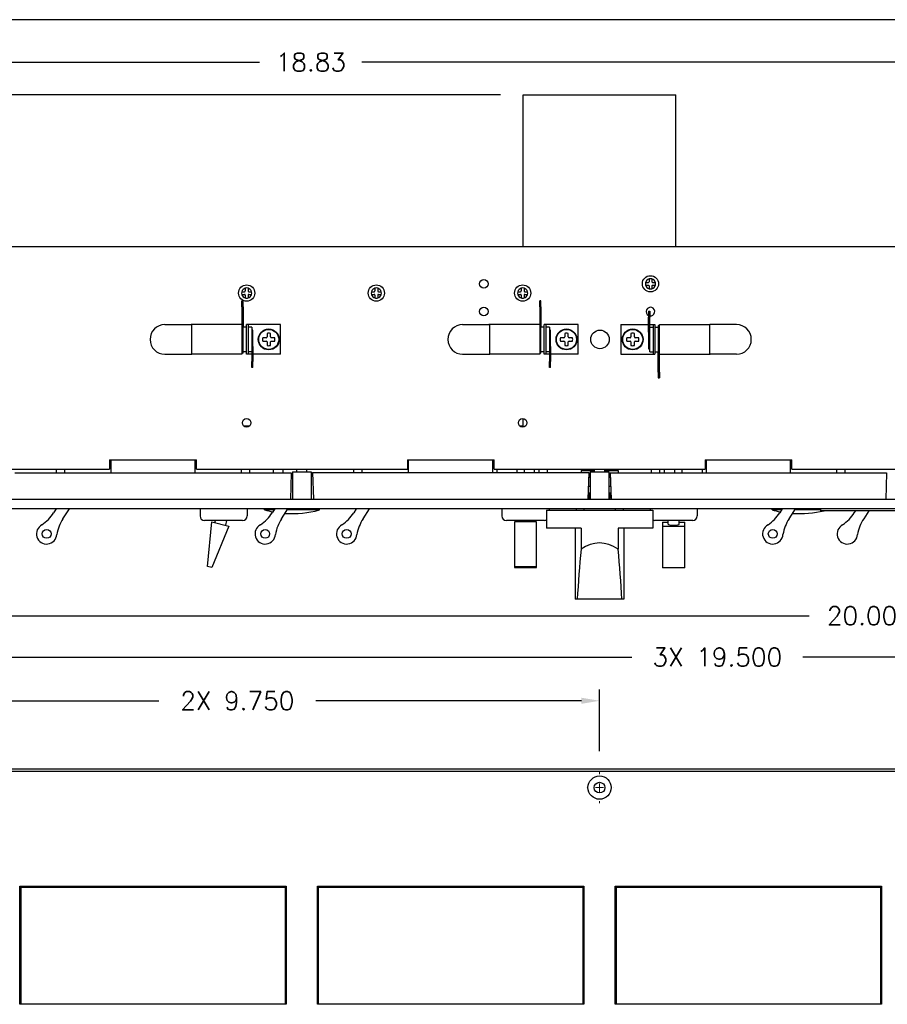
# Model space of a CAD drawing. Header units: inches. Extents: x 0 to 40.7, y 0 to 26.
# Tile 10 of 39: x 13.9 to 25.6, y 12.7 to 26. Entities that reach past the tile are written whole.
import ezdxf

# ---------------------------------------------------------------- set-up
doc = ezdxf.new("R2010")
doc.units = ezdxf.units.IN
doc.header["$LTSCALE"] = 0.5
doc.header["$MEASUREMENT"] = 0
doc.linetypes.add('CENTER', pattern=[2, 1.25, -0.25, 0.25, -0.25])
for name, color, linetype, lineweight in [('AM_7', 4, 'CENTER', 15), ('AM_REFDIM', 4, 'Continuous', 15), ('AM_VIS', 7, 'Continuous', 30)]:
    doc.layers.add(name, color=color, linetype=linetype, lineweight=lineweight)
doc.layers.add('FORMAT', color=112, linetype='Continuous')
doc.styles.get("Standard").update_dxf_attribs({"font": 'simplex.shx'})
doc.dimstyles.new('3PL NO CL$0', dxfattribs={"dimtxt": 0.1, "dimasz": 0.1, "dimexe": 0.0625, "dimexo": 0.125, "dimgap": 0.09, "dimtad": 0, "dimtih": 1, "dimtoh": 1, "dimdec": 3, "dimzin": 4, "dimdsep": 46, "dimtxsty": 'Standard', "dimcen": 0, "dimclrd": 256, "dimclre": 256, "dimclrt": 256, "dimadec": 0, "dimazin": 0, "dimtfac": 1, "dimtdec": 3, "dimtofl": 0, "dimtmove": 0, "dimatfit": 3, "dimfxl": 1, "dimtolj": 1, "dimtzin": 0, "dimarcsym": 0})

# ---------------------------------------------------------------- blocks, each defined once
blk = doc.blocks.new('*D7')
at = {"layer": 'AM_REFDIM', "lineweight": -2}
for p, q in [((11.963, 16.189), (11.963, 17.58)), ((31.463, 16.156), (31.463, 17.58)), ((12.209, 17.426), (22.149, 17.426)), ((31.217, 17.426), (24.456, 17.426))]:
    blk.add_line(p, q, dxfattribs=at)
at = {"layer": 'AM_REFDIM'}
for points in [[(12.209, 17.467), (12.209, 17.385), (11.963, 17.426)], [(31.217, 17.467), (31.217, 17.385), (31.463, 17.426)]]:
    blk.add_solid(points, dxfattribs=at)
at = {"layer": 'Defpoints', "color": 0}
for p in [(31.463, 17.426), (11.963, 15.882), (31.463, 15.848)]:
    blk.add_point(p, dxfattribs=at)
at = {"layer": 'AM_REFDIM', "insert": (23.302, 17.426), "char_height": 0.24615, "attachment_point": 5}
blk.add_mtext('\\A1;3X 19.500', dxfattribs=at)
blk = doc.blocks.new('*D8')
at = {"layer": 'AM_REFDIM', "lineweight": -2}
for p, q in [((11.713, 15.974), (11.713, 18.138)), ((31.713, 15.974), (31.713, 18.138)), ((11.959, 17.984), (24.541, 17.984)), ((31.467, 17.984), (25.969, 17.984))]:
    blk.add_line(p, q, dxfattribs=at)
at = {"layer": 'AM_REFDIM'}
for points in [[(11.959, 18.025), (11.959, 17.943), (11.713, 17.984)], [(31.467, 18.025), (31.467, 17.943), (31.713, 17.984)]]:
    blk.add_solid(points, dxfattribs=at)
at = {"layer": 'Defpoints', "color": 0}
for p in [(31.713, 17.984), (11.713, 15.666), (31.713, 15.666)]:
    blk.add_point(p, dxfattribs=at)
at = {"layer": 'AM_REFDIM', "insert": (25.255, 17.984), "char_height": 0.2462, "attachment_point": 5}
blk.add_mtext('\\A1;20.00', dxfattribs=at)
blk = doc.blocks.new('*D9')
at = {"layer": 'AM_REFDIM', "lineweight": -2}
for p, q in [((11.963, 16.189), (11.963, 16.991)), ((21.713, 16.156), (21.713, 16.991)), ((12.209, 16.837), (15.764, 16.837)), ((21.467, 16.837), (17.884, 16.837))]:
    blk.add_line(p, q, dxfattribs=at)
at = {"layer": 'AM_REFDIM'}
for points in [[(12.209, 16.878), (12.209, 16.796), (11.963, 16.837)], [(21.467, 16.878), (21.467, 16.796), (21.713, 16.837)]]:
    blk.add_solid(points, dxfattribs=at)
at = {"layer": 'Defpoints', "color": 0}
for p in [(21.713, 16.837), (11.963, 15.882), (21.713, 15.848)]:
    blk.add_point(p, dxfattribs=at)
at = {"layer": 'AM_REFDIM', "insert": (16.824, 16.837), "char_height": 0.24615, "attachment_point": 5}
blk.add_mtext('\\A1;2X 9.750', dxfattribs=at)
blk = doc.blocks.new('*D11')
at = {"layer": 'AM_REFDIM', "lineweight": -2}
for p, q in [((20.374, 25.011), (10.846, 25.011)), ((11, 24.765), (11, 22.625)), ((11, 19.797), (11, 21.936)), ((11.405, 19.551), (10.846, 19.551))]:
    blk.add_line(p, q, dxfattribs=at)
at = {"layer": 'AM_REFDIM'}
for points in [[(10.959, 24.765), (11.041, 24.765), (11, 25.011)], [(10.959, 19.797), (11.041, 19.797), (11, 19.551)]]:
    blk.add_solid(points, dxfattribs=at)
at = {"layer": 'Defpoints', "color": 0}
for p in [(11, 25.011), (20.681, 25.011), (11.713, 19.551)]:
    blk.add_point(p, dxfattribs=at)
at = {"layer": 'AM_REFDIM', "insert": (11, 22.281), "char_height": 0.2462, "attachment_point": 5}
blk.add_mtext('\\A1;5.46', dxfattribs=at)
blk = doc.blocks.new('*D13')
at = {"layer": 'AM_REFDIM', "lineweight": -2}
for p, q in [((12.288, 21.508), (12.288, 25.604)), ((31.119, 21.533), (31.119, 25.604)), ((12.534, 25.45), (17.125, 25.45)), ((30.873, 25.45), (18.506, 25.45))]:
    blk.add_line(p, q, dxfattribs=at)
at = {"layer": 'AM_REFDIM'}
for points in [[(12.534, 25.491), (12.534, 25.409), (12.288, 25.45)], [(30.873, 25.491), (30.873, 25.409), (31.119, 25.45)]]:
    blk.add_solid(points, dxfattribs=at)
at = {"layer": 'Defpoints', "color": 0}
for p in [(31.119, 25.45), (12.288, 21.201), (31.119, 21.226)]:
    blk.add_point(p, dxfattribs=at)
at = {"layer": 'AM_REFDIM', "insert": (17.816, 25.45), "char_height": 0.2462, "attachment_point": 5}
blk.add_mtext('\\A1;18.83', dxfattribs=at)

msp = doc.modelspace()

# ---------------------------------------------------------------- linework, layer by layer
at = {"layer": 'AM_7'}
for p, q in [((21.7127, 15.8773), (21.7127, 15.8483)), ((21.7127, 15.6113), (21.7127, 15.7213)), ((21.5307, 15.6663), (21.5307, 15.6663)), ((21.6577, 15.6663), (21.7677, 15.6663)), ((21.8947, 15.6663), (21.8947, 15.6663)), ((21.7127, 15.4843), (21.7127, 15.4553))]:
    msp.add_line(p, q, dxfattribs=at)
at = {"layer": 'AM_VIS', "color": 52}
for p, q in [((20.6814, 25.0107), (22.7439, 25.0107)), ((20.6814, 22.9607), (20.6814, 25.0107)), ((22.7439, 22.9607), (22.7439, 25.0107)), ((20.6814, 20.5281), (20.6814, 20.6433)), ((20.6002, 19.9157), (20.6002, 19.9607)), ((22.8252, 19.9107), (22.8252, 19.9607)), ((21.5527, 19.5507), (21.5527, 19.5557)), ((21.5568, 19.5757), (21.5728, 19.5757)), ((21.8684, 19.5757), (21.8526, 19.5757)), ((21.5002, 19.4257), (21.5002, 19.4057)), ((21.9252, 19.4257), (21.9252, 19.4057))]:
    msp.add_line(p, q, dxfattribs=at)
at = {"layer": 'AM_VIS', "color": 142}
for p, q in [((29.8372, 22.9607), (13.5872, 22.9607)), ((15.1007, 20.0857), (15.1007, 19.9607)), ((15.1007, 20.0857), (16.2707, 20.0857)), ((16.2707, 19.9607), (16.2707, 20.0857)), ((19.1187, 20.0857), (19.1187, 19.9607)), ((19.1187, 20.0857), (20.2887, 20.0857)), ((20.2887, 19.9607), (20.2887, 20.0857)), ((23.1367, 20.0857), (23.1367, 19.9607)), ((23.1367, 20.0857), (24.3067, 20.0857)), ((24.3067, 19.9607), (24.3067, 20.0857)), ((13.5592, 19.9607), (15.1007, 19.9607)), ((16.2707, 19.9607), (19.1187, 19.9607)), ((20.2887, 19.9607), (23.1367, 19.9607)), ((24.3067, 19.9607), (25.8747, 19.9607))]:
    msp.add_line(p, q, dxfattribs=at)
at = {"layer": 'AM_VIS', "color": 62}
for p, q in [((22.3335, 22.4795), (22.3715, 22.4795)), ((22.3335, 22.442), (22.3715, 22.442)), ((22.3809, 22.527), (22.3809, 22.4889)), ((22.4185, 22.527), (22.4185, 22.4889)), ((22.4279, 22.4795), (22.4659, 22.4795)), ((22.4279, 22.442), (22.4659, 22.442)), ((16.8835, 22.3545), (16.9215, 22.3545)), ((16.8835, 22.317), (16.9215, 22.317)), ((16.9309, 22.402), (16.9309, 22.3639)), ((16.9685, 22.402), (16.9685, 22.3639)), ((16.9779, 22.3545), (17.0159, 22.3545)), ((16.9779, 22.317), (17.0159, 22.317)), ((18.6335, 22.3545), (18.6715, 22.3545)), ((18.6335, 22.317), (18.6715, 22.317)), ((18.6809, 22.402), (18.6809, 22.3639)), ((18.7185, 22.402), (18.7185, 22.3639)), ((18.7279, 22.3545), (18.7659, 22.3545)), ((18.7279, 22.317), (18.7659, 22.317)), ((20.6085, 22.3545), (20.6465, 22.3545)), ((20.6085, 22.317), (20.6465, 22.317)), ((20.6559, 22.402), (20.6559, 22.3639)), ((20.6935, 22.402), (20.6935, 22.3639)), ((20.7029, 22.3545), (20.7409, 22.3545)), ((20.7029, 22.317), (20.7409, 22.317)), ((22.3809, 22.4326), (22.3809, 22.3945)), ((22.4185, 22.4326), (22.4185, 22.3945)), ((16.9309, 22.3076), (16.9309, 22.2695)), ((16.9685, 22.3076), (16.9685, 22.2695)), ((18.6809, 22.3076), (18.6809, 22.2695)), ((18.7185, 22.3076), (18.7185, 22.2695)), ((20.6559, 22.3076), (20.6559, 22.2695)), ((20.6935, 22.3076), (20.6935, 22.2695))]:
    msp.add_line(p, q, dxfattribs=at)
at = {"layer": 'AM_VIS', "color": 113}
for p, q in [((16.9027, 22.2307), (16.8867, 22.2307)), ((16.8867, 22.1507), (16.8867, 22.2307)), ((16.9027, 22.1507), (16.9027, 22.2307)), ((20.9207, 22.2307), (20.9047, 22.2307)), ((20.9047, 22.1507), (20.9047, 22.2307)), ((20.9207, 22.1507), (20.9207, 22.2307)), ((16.8867, 22.1507), (16.8867, 21.8941)), ((16.9027, 22.1507), (16.9027, 21.8793)), ((20.9047, 22.1507), (20.9047, 21.8941)), ((20.9207, 22.1507), (20.9207, 21.8793)), ((22.3737, 22.0907), (22.3897, 22.0907)), ((22.3737, 22.0907), (22.3737, 22.0107)), ((22.3897, 22.0907), (22.3897, 22.0107)), ((16.8867, 21.9107), (16.2117, 21.9107)), ((16.2117, 21.5107), (16.2117, 21.9107)), ((16.9727, 21.9107), (16.9477, 21.9107)), ((16.9477, 21.5107), (16.9477, 21.9107)), ((17.0027, 21.9107), (16.9727, 21.9107)), ((16.9727, 21.5107), (16.9727, 21.9107)), ((17.4077, 21.9107), (17.0027, 21.9107)), ((17.4077, 21.5107), (17.4077, 21.9107)), ((20.9047, 21.9107), (20.2297, 21.9107)), ((20.2297, 21.5107), (20.2297, 21.9107)), ((20.9907, 21.9107), (20.9657, 21.9107)), ((20.9657, 21.5107), (20.9657, 21.9107)), ((21.0207, 21.9107), (20.9907, 21.9107)), ((20.9907, 21.5107), (20.9907, 21.9107)), ((21.4257, 21.9107), (21.0207, 21.9107)), ((21.4257, 21.5107), (21.4257, 21.9107)), ((21.9997, 21.9107), (22.3737, 21.9107)), ((21.9997, 21.9107), (21.9997, 21.5107)), ((22.3737, 21.8067), (22.3737, 22.0107)), ((22.3897, 21.8567), (22.3897, 22.0107)), ((22.3897, 21.9107), (22.4047, 21.9107)), ((22.4047, 21.9107), (22.4347, 21.9107)), ((22.4347, 21.9107), (22.4597, 21.9107)), ((22.4347, 21.9107), (22.4347, 21.5107)), ((22.4597, 21.9107), (22.4597, 21.5107)), ((22.5207, 21.9107), (23.1957, 21.9107)), ((22.5207, 21.5274), (22.5207, 21.9107)), ((23.1957, 21.9107), (23.1957, 21.5107)), ((16.8867, 21.8941), (16.8867, 21.5107)), ((16.9027, 21.8793), (16.8867, 21.8793)), ((16.9027, 21.5241), (16.9027, 21.8793)), ((16.9477, 21.8772), (16.9027, 21.8772)), ((17.0177, 21.8772), (16.9727, 21.8772)), ((17.0177, 21.8772), (17.0177, 21.5648)), ((17.0337, 21.8357), (17.0177, 21.8357)), ((17.0337, 21.6147), (17.0337, 21.8357)), ((20.9047, 21.8941), (20.9047, 21.5107)), ((20.9207, 21.8793), (20.9047, 21.8793)), ((20.9207, 21.5241), (20.9207, 21.8793)), ((20.9657, 21.8772), (20.9207, 21.8772)), ((21.0357, 21.8772), (20.9907, 21.8772)), ((21.0357, 21.8772), (21.0357, 21.5648)), ((21.0517, 21.8357), (21.0357, 21.8357)), ((21.0517, 21.6147), (21.0517, 21.8357)), ((22.3737, 21.8067), (22.3897, 21.8067)), ((22.3737, 21.8067), (22.3737, 21.5857)), ((22.3897, 21.8772), (22.4347, 21.8772)), ((22.3897, 21.5442), (22.3897, 21.8567)), ((22.4597, 21.8772), (22.5047, 21.8772)), ((22.5047, 21.8973), (22.5207, 21.8973)), ((22.5047, 21.8973), (22.5047, 21.5421)), ((16.9027, 21.5241), (16.8867, 21.5241)), ((16.9477, 21.5442), (16.9027, 21.5442)), ((17.0177, 21.5442), (16.9727, 21.5442)), ((17.0337, 21.6147), (17.0177, 21.6147)), ((17.0177, 21.5648), (17.0177, 21.4107)), ((17.0337, 21.6147), (17.0337, 21.4107)), ((20.9207, 21.5241), (20.9047, 21.5241)), ((20.9657, 21.5442), (20.9207, 21.5442)), ((21.0357, 21.5442), (20.9907, 21.5442)), ((21.0517, 21.6147), (21.0357, 21.6147)), ((21.0357, 21.5648), (21.0357, 21.4107)), ((21.0517, 21.6147), (21.0517, 21.4107)), ((22.3737, 21.5857), (22.3897, 21.5857)), ((22.3897, 21.5442), (22.4347, 21.5442)), ((22.4597, 21.5442), (22.5047, 21.5442)), ((22.5047, 21.2707), (22.5047, 21.5421)), ((22.5047, 21.5421), (22.5207, 21.5421)), ((22.5207, 21.2707), (22.5207, 21.5274)), ((16.8867, 21.5107), (16.2117, 21.5107)), ((16.9727, 21.5107), (16.9477, 21.5107)), ((17.0027, 21.5107), (16.9727, 21.5107)), ((17.0177, 21.5107), (17.0027, 21.5107)), ((17.0177, 21.3307), (17.0177, 21.4107)), ((17.4077, 21.5107), (17.0337, 21.5107)), ((17.0337, 21.3307), (17.0337, 21.4107)), ((20.9047, 21.5107), (20.2297, 21.5107)), ((20.9907, 21.5107), (20.9657, 21.5107)), ((21.0207, 21.5107), (20.9907, 21.5107)), ((21.0357, 21.5107), (21.0207, 21.5107)), ((21.0357, 21.3307), (21.0357, 21.4107)), ((21.4257, 21.5107), (21.0517, 21.5107)), ((21.0517, 21.3307), (21.0517, 21.4107)), ((21.9997, 21.5107), (22.4047, 21.5107)), ((22.4047, 21.5107), (22.4347, 21.5107)), ((22.4347, 21.5107), (22.4597, 21.5107)), ((22.5207, 21.5107), (23.1957, 21.5107)), ((17.0337, 21.3307), (17.0177, 21.3307)), ((21.0517, 21.3307), (21.0357, 21.3307)), ((22.5047, 21.2707), (22.5047, 21.1907)), ((22.5207, 21.2707), (22.5207, 21.1907)), ((22.5047, 21.1907), (22.5207, 21.1907))]:
    msp.add_line(p, q, dxfattribs=at)
at = {"layer": 'AM_VIS', "color": 222}
for p, q in [((15.8469, 21.9107), (16.2019, 21.9107)), ((19.8649, 21.9107), (20.2199, 21.9107)), ((23.5605, 21.9107), (23.2055, 21.9107)), ((15.8469, 21.5107), (16.2019, 21.5107)), ((19.8649, 21.5107), (20.2199, 21.5107)), ((23.5605, 21.5107), (23.2055, 21.5107))]:
    msp.add_line(p, q, dxfattribs=at)
at = {"layer": 'AM_VIS', "color": 161}
for p, q in [((17.2247, 21.792), (17.2247, 21.7453)), ((17.2707, 21.7453), (17.2707, 21.792)), ((21.2427, 21.792), (21.2427, 21.7453)), ((21.2887, 21.7453), (21.2887, 21.792)), ((22.1367, 21.792), (22.1367, 21.7453)), ((22.1827, 21.7453), (22.1827, 21.792)), ((17.2131, 21.7338), (17.1664, 21.7338)), ((17.1664, 21.6877), (17.2131, 21.6877)), ((17.2247, 21.6762), (17.2247, 21.6295)), ((17.2707, 21.6295), (17.2707, 21.6762)), ((17.329, 21.7338), (17.2823, 21.7338)), ((17.2823, 21.6877), (17.329, 21.6877)), ((21.2311, 21.7338), (21.1844, 21.7338)), ((21.1844, 21.6877), (21.2311, 21.6877)), ((21.2427, 21.6762), (21.2427, 21.6295)), ((21.2887, 21.6295), (21.2887, 21.6762)), ((21.347, 21.7338), (21.3003, 21.7338)), ((21.3003, 21.6877), (21.347, 21.6877)), ((22.1251, 21.7338), (22.0784, 21.7338)), ((22.0784, 21.6877), (22.1251, 21.6877)), ((22.1367, 21.6762), (22.1367, 21.6295)), ((22.1827, 21.6295), (22.1827, 21.6762)), ((22.241, 21.7338), (22.1943, 21.7338)), ((22.1943, 21.6877), (22.241, 21.6877)), ((21.4627, 19.9413), (21.6332, 19.9413)), ((21.4627, 19.9413), (21.4627, 19.9157)), ((21.6332, 19.9413), (21.6437, 19.9413)), ((21.6332, 19.9257), (21.6332, 19.9413)), ((21.7817, 19.9413), (21.7922, 19.9413)), ((21.7922, 19.9413), (21.7922, 19.9257)), ((21.7922, 19.9413), (21.9627, 19.9413)), ((21.9627, 19.9413), (21.9627, 19.9107)), ((20.2712, 19.9163), (20.3127, 19.9163)), ((20.3127, 19.9163), (20.3127, 19.9157)), ((21.5664, 19.8513), (21.5877, 19.8513)), ((21.8377, 19.8513), (21.8588, 19.8513))]:
    msp.add_line(p, q, dxfattribs=at)
at = {"layer": 'AM_VIS', "color": 53}
for p, q in [((16.9863, 20.5407), (16.9131, 20.5407)), ((20.6814, 20.5407), (20.6381, 20.5407)), ((17.3077, 19.9607), (17.3077, 19.9107)), ((20.3277, 19.9607), (20.3277, 19.9157)), ((23.0977, 19.9607), (23.0977, 19.9107)), ((16.522, 19.2408), (16.5292, 19.2697)), ((16.6676, 19.2047), (16.6837, 19.2697)), ((20.6377, 19.2516), (20.6377, 19.2697)), ((20.7877, 19.2516), (20.7877, 19.2697)), ((22.6377, 19.2206), (22.6377, 19.2697)), ((22.7877, 19.2206), (22.7877, 19.2697)), ((16.4195, 18.6481), (16.4784, 19.2516)), ((16.4784, 19.2516), (16.7113, 19.1939)), ((16.7113, 19.1939), (16.4816, 18.6327)), ((20.8627, 19.2516), (20.5627, 19.2516)), ((20.5627, 19.2516), (20.5627, 18.6481)), ((20.8627, 18.6481), (20.8627, 19.2516)), ((22.5627, 19.2481), (22.6377, 19.2481)), ((22.5627, 19.2481), (22.5627, 19.193)), ((22.5627, 19.193), (22.8627, 19.193)), ((22.5627, 19.193), (22.5627, 18.6292)), ((22.7877, 19.2481), (22.8627, 19.2481)), ((22.8627, 19.193), (22.8627, 19.2481)), ((22.8627, 18.6292), (22.8627, 19.193)), ((16.4816, 18.6327), (16.4195, 18.6481)), ((20.5627, 18.6481), (20.5627, 18.6327)), ((20.5627, 18.6481), (20.8627, 18.6481)), ((20.5627, 18.6327), (20.8627, 18.6327)), ((20.8627, 18.6327), (20.8627, 18.6481)), ((22.8627, 18.6292), (22.5627, 18.6292))]:
    msp.add_line(p, q, dxfattribs=at)
at = {"layer": 'AM_VIS', "color": 232}
for p, q in [((15.1202, 19.9107), (15.1202, 20.0857)), ((16.2552, 19.9107), (16.2552, 20.0857)), ((14.3817, 19.9107), (14.3817, 19.9607)), ((14.4937, 19.9107), (14.4937, 19.9607)), ((16.8817, 19.9107), (16.8817, 19.9607)), ((16.9937, 19.9107), (16.9937, 19.9607)), ((13.8227, 19.9107), (17.5527, 19.9107)), ((17.5527, 19.9107), (17.5401, 19.5507)), ((13.9053, 12.7438), (13.9053, 14.3241)), ((13.9053, 14.3241), (17.4703, 14.3241)), ((17.4703, 14.3241), (17.4703, 12.7438))]:
    msp.add_line(p, q, dxfattribs=at)
at = {"layer": 'AM_VIS', "color": 140}
for p, q in [((19.1362, 19.9157), (19.1362, 20.0857)), ((20.2712, 19.9157), (20.2712, 20.0857)), ((18.3977, 19.9157), (18.3977, 19.9607)), ((18.5097, 19.9157), (18.5097, 19.9607)), ((20.8977, 19.9157), (20.8977, 19.9607)), ((21.0097, 19.9157), (21.0097, 19.9607)), ((17.8387, 19.9157), (17.8513, 19.5557)), ((17.8387, 19.9157), (21.5687, 19.9157)), ((21.5687, 19.9157), (21.5561, 19.5557)), ((17.8513, 19.5557), (21.5561, 19.5557)), ((17.9213, 19.5557), (17.9213, 19.5507)), ((21.4863, 19.5557), (21.4863, 19.5507)), ((17.9213, 12.7438), (17.9213, 14.3241)), ((17.9213, 14.3241), (21.4863, 14.3241)), ((21.4863, 14.3241), (21.4863, 12.7438))]:
    msp.add_line(p, q, dxfattribs=at)
at = {"layer": 'AM_VIS', "color": 80}
for p, q in [((23.1542, 19.9107), (23.1542, 20.0857)), ((24.2892, 19.9107), (24.2892, 20.0857)), ((22.4157, 19.9107), (22.4157, 19.9607)), ((22.5277, 19.9107), (22.5277, 19.9607)), ((24.9157, 19.9107), (24.9157, 19.9607)), ((25.0277, 19.9107), (25.0277, 19.9607)), ((21.8567, 19.9107), (21.8693, 19.5507)), ((21.8567, 19.9107), (25.5867, 19.9107)), ((25.5867, 19.9107), (25.5741, 19.5507)), ((21.9392, 12.7438), (21.9392, 14.3241)), ((21.9392, 14.3241), (25.5042, 14.3241)), ((25.5042, 14.3241), (25.5042, 12.7438))]:
    msp.add_line(p, q, dxfattribs=at)
at = {"layer": 'AM_VIS', "color": 231}
for p, q in [((17.4377, 19.9607), (17.4377, 19.9107)), ((14.3785, 19.4257), (14.3444, 19.3728)), ((14.4704, 19.2915), (14.557, 19.4257)), ((18.4285, 19.4257), (18.3944, 19.3728)), ((18.5204, 19.2915), (18.607, 19.4257))]:
    msp.add_line(p, q, dxfattribs=at)
at = {"layer": 'AM_VIS', "color": 42}
for p, q in [((17.5697, 19.9257), (17.5697, 19.5507)), ((17.5697, 19.9257), (17.8197, 19.9257)), ((17.8197, 19.9257), (17.8197, 19.5507)), ((21.5877, 19.9257), (21.5877, 19.5507)), ((21.5877, 19.9257), (21.8377, 19.9257)), ((21.8377, 19.9257), (21.8377, 19.5507))]:
    msp.add_line(p, q, dxfattribs=at)
at = {"layer": 'AM_VIS', "color": 72}
for p, q in [((17.6257, 19.9257), (17.6257, 19.9607)), ((17.7637, 19.9257), (17.7637, 19.9607)), ((20.6987, 19.9157), (20.6987, 19.9607)), ((20.8367, 19.9157), (20.8367, 19.9607)), ((21.6437, 19.9257), (21.6437, 19.9607)), ((21.7817, 19.9257), (21.7817, 19.9607)), ((22.5887, 19.9107), (22.5887, 19.9607)), ((22.7267, 19.9107), (22.7267, 19.9607)), ((31.4627, 19.5507), (11.9627, 19.5507)), ((31.4627, 19.4257), (11.9627, 19.4257)), ((31.4627, 15.9163), (11.9627, 15.9163)), ((31.4627, 15.8816), (11.9627, 15.8816)), ((13.8902, 14.3388), (17.4852, 14.3388)), ((13.8902, 12.7438), (13.8902, 14.3388)), ((17.4852, 14.3388), (17.4852, 12.7438)), ((17.9062, 14.3388), (21.5012, 14.3388)), ((17.9062, 12.7438), (17.9062, 14.3388)), ((21.5012, 14.3388), (21.5012, 12.7438)), ((21.9242, 14.3388), (25.5192, 14.3388)), ((21.9242, 12.7438), (21.9242, 14.3388)), ((25.5192, 14.3388), (25.5192, 12.7438)), ((17.4852, 12.7438), (13.8902, 12.7438)), ((21.5012, 12.7438), (17.9062, 12.7438)), ((25.5192, 12.7438), (21.9242, 12.7438))]:
    msp.add_line(p, q, dxfattribs=at)
at = {"layer": 'AM_VIS', "color": 12}
for p, q in [((21.5564, 19.9413), (21.5564, 19.9607)), ((21.8689, 19.9413), (21.8689, 19.9607))]:
    msp.add_line(p, q, dxfattribs=at)
at = {"layer": 'AM_VIS', "color": 103}
for p, q in [((21.5602, 19.9607), (21.5602, 19.9413)), ((21.8652, 19.9607), (21.8652, 19.9413)), ((21.5622, 19.7307), (21.5877, 19.7307)), ((21.8377, 19.7307), (21.863, 19.7307)), ((21.5591, 19.6407), (21.5877, 19.6407)), ((21.5722, 19.6407), (21.5722, 19.5887)), ((21.8377, 19.6407), (21.8661, 19.6407)), ((21.8532, 19.6407), (21.8532, 19.5887))]:
    msp.add_line(p, q, dxfattribs=at)
at = {"layer": 'AM_VIS', "color": 202}
for p, q in [((16.3202, 19.4257), (16.3202, 19.3297)), ((16.9552, 19.4257), (16.9552, 19.3297)), ((20.3952, 19.4257), (20.3952, 19.3297)), ((21.0302, 19.4257), (21.0302, 19.4057)), ((21.3952, 19.4257), (21.3952, 19.4057)), ((22.0302, 19.4257), (22.0302, 19.4057)), ((22.3952, 19.4257), (22.3952, 19.4057)), ((23.0302, 19.4257), (23.0302, 19.3297)), ((16.8952, 19.2697), (16.3802, 19.2697)), ((20.9702, 19.2697), (20.4552, 19.2697)), ((22.9702, 19.2697), (22.4552, 19.2697))]:
    msp.add_line(p, q, dxfattribs=at)
at = {"layer": 'AM_VIS', "color": 150}
for p, q in [((17.1927, 19.4107), (17.1927, 19.4257)), ((17.3188, 19.4107), (17.1927, 19.4107)), ((17.9327, 19.4107), (17.4973, 19.4107)), ((17.9327, 19.4107), (17.9327, 19.4257)), ((24.0427, 19.4107), (24.0427, 19.4257)), ((24.1688, 19.4107), (24.0427, 19.4107)), ((24.7, 19.4107), (24.3473, 19.4107))]:
    msp.add_line(p, q, dxfattribs=at)
at = {"layer": 'AM_VIS', "color": 171}
for p, q in [((17.3285, 19.4257), (17.2944, 19.3728)), ((17.4204, 19.2915), (17.507, 19.4257))]:
    msp.add_line(p, q, dxfattribs=at)
at = {"layer": 'AM_VIS', "color": 132}
for p, q in [((20.9952, 19.4057), (20.9952, 19.1657)), ((20.9952, 19.4057), (22.4302, 19.4057)), ((22.4302, 19.4057), (22.4302, 19.1657)), ((21.4627, 19.1657), (20.9952, 19.1657)), ((21.3835, 19.1657), (21.3835, 18.2057)), ((21.4627, 19.1657), (21.4627, 18.8803)), ((21.9627, 19.1657), (21.9627, 18.8803)), ((22.4302, 19.1657), (21.9627, 19.1657)), ((22.0419, 19.1657), (22.0419, 18.2057)), ((21.4113, 18.2057), (21.3835, 18.2057)), ((22.0141, 18.2057), (21.4113, 18.2057)), ((22.0419, 18.2057), (22.0141, 18.2057))]:
    msp.add_line(p, q, dxfattribs=at)
at = {"layer": 'AM_VIS', "color": 133}
for p, q in [((24.1785, 19.4257), (24.1444, 19.3728)), ((24.2704, 19.2915), (24.357, 19.4257))]:
    msp.add_line(p, q, dxfattribs=at)
at = {"layer": 'AM_VIS', "color": 31}
for p, q in [((24.7, 19.4007), (24.7, 19.4257)), ((26.1375, 19.4007), (24.7, 19.4007)), ((25.1509, 19.3728), (25.169, 19.4007)), ((25.3474, 19.4007), (25.277, 19.2915))]:
    msp.add_line(p, q, dxfattribs=at)
at = {"layer": 'AM_VIS', "color": 62}
for centre in [(16.9497, 22.3357), (18.6997, 22.3357), (20.6747, 22.3357), (22.3997, 22.4607)]:
    msp.add_circle(centre, 0.1095, dxfattribs=at)
at = {"layer": 'AM_VIS', "color": 142}
for centre, radius in [((20.1497, 22.4607), 0.058), ((20.1497, 22.0857), 0.058), ((21.7177, 21.7107), 0.125), ((16.9497, 20.5857), 0.058), ((20.6747, 20.5857), 0.058)]:
    msp.add_circle(centre, radius, dxfattribs=at)
at = {"layer": 'AM_VIS', "color": 161}
for centre, radius in [((17.2477, 21.7107), 0.141), ((17.2477, 21.7107), 0.135), ((21.2657, 21.7107), 0.141), ((21.2657, 21.7107), 0.135), ((22.1597, 21.7107), 0.141), ((22.1597, 21.7107), 0.135)]:
    msp.add_circle(centre, radius, dxfattribs=at)
at = {"layer": 'AM_VIS', "color": 231}
for centre in [(14.2502, 19.0882), (18.3002, 19.0882)]:
    msp.add_circle(centre, 0.06, dxfattribs=at)
at = {"layer": 'AM_VIS', "color": 171}
msp.add_circle((17.2002, 19.0882), 0.06, dxfattribs=at)
at = {"layer": 'AM_VIS', "color": 133}
msp.add_circle((24.0502, 19.0882), 0.06, dxfattribs=at)
at = {"layer": 'AM_VIS', "color": 72}
for radius in [0.157, 0.072]:
    msp.add_circle((21.7127, 15.6663), radius, dxfattribs=at)
at = {"layer": 'AM_VIS', "color": 62}
for centre, radius, start, end in [((22.3997, 22.4607), 0.0688, 164.174, 195.82724), ((22.3997, 22.4607), 0.0688, 105.8268, 164.174), ((22.3997, 22.4607), 0.0688, 195.82724, 254.17356), ((22.3715, 22.4889), 0.00939, 270.0151, 359.9849), ((22.3715, 22.4326), 0.00939, 0.01511, 89.98489), ((22.3997, 22.4607), 0.0688, 74.1732, 105.8268), ((22.3997, 22.4607), 0.0688, 15.826, 74.1732), ((22.4279, 22.4889), 0.00939, 180.01511, 269.98489), ((22.4279, 22.4326), 0.00939, 90.01512, 179.98488), ((22.3997, 22.4607), 0.0688, 285.82644, 344.17276), ((22.3997, 22.4607), 0.0688, 344.17276, 15.826), ((16.9497, 22.3357), 0.0688, 164.174, 195.82724), ((16.9497, 22.3357), 0.0688, 105.8268, 164.174), ((16.9497, 22.3357), 0.0688, 195.82724, 254.17356), ((16.9215, 22.3639), 0.00939, 270.0151, 359.9849), ((16.9215, 22.3076), 0.00939, 0.01511, 89.98489), ((16.9497, 22.3357), 0.0688, 74.1732, 105.8268), ((16.9497, 22.3357), 0.0688, 15.826, 74.1732), ((16.9779, 22.3639), 0.00939, 180.01511, 269.98489), ((16.9779, 22.3076), 0.00939, 90.01512, 179.98488), ((16.9497, 22.3357), 0.0688, 285.82644, 344.17276), ((16.9497, 22.3357), 0.0688, 344.17276, 15.826), ((18.6997, 22.3357), 0.0688, 164.174, 195.82724), ((18.6997, 22.3357), 0.0688, 105.8268, 164.174), ((18.6997, 22.3357), 0.0688, 195.82724, 254.17356), ((18.6715, 22.3639), 0.00939, 270.0151, 359.9849), ((18.6715, 22.3076), 0.00939, 0.01511, 89.98489), ((18.6997, 22.3357), 0.0688, 74.1732, 105.8268), ((18.6997, 22.3357), 0.0688, 15.826, 74.1732), ((18.7279, 22.3639), 0.00939, 180.01511, 269.98489), ((18.7279, 22.3076), 0.00939, 90.01512, 179.98488), ((18.6997, 22.3357), 0.0688, 285.82644, 344.17276), ((18.6997, 22.3357), 0.0688, 344.17276, 15.826), ((20.6747, 22.3357), 0.0688, 164.174, 195.82724), ((20.6747, 22.3357), 0.0688, 105.8268, 164.174), ((20.6747, 22.3357), 0.0688, 195.82724, 254.17356), ((20.6465, 22.3639), 0.00939, 270.0151, 359.9849), ((20.6465, 22.3076), 0.00939, 0.01511, 89.98489), ((20.6747, 22.3357), 0.0688, 74.1732, 105.8268), ((20.6747, 22.3357), 0.0688, 15.826, 74.1732), ((20.7029, 22.3639), 0.00939, 180.01511, 269.98489), ((20.7029, 22.3076), 0.00939, 90.01512, 179.98488), ((20.6747, 22.3357), 0.0688, 285.82644, 344.17276), ((20.6747, 22.3357), 0.0688, 344.17276, 15.826), ((22.3997, 22.4607), 0.0688, 254.17356, 270), ((22.3997, 22.4607), 0.0688, 270, 285.82644), ((16.9497, 22.3357), 0.0688, 254.17356, 270), ((16.9497, 22.3357), 0.0688, 270, 285.82644), ((18.6997, 22.3357), 0.0688, 254.17356, 270), ((18.6997, 22.3357), 0.0688, 270, 285.82644), ((20.6747, 22.3357), 0.0688, 254.17356, 270), ((20.6747, 22.3357), 0.0688, 270, 285.82644)]:
    msp.add_arc(centre, radius, start, end, dxfattribs=at)
at = {"layer": 'AM_VIS', "color": 142}
msp.add_arc((22.3997, 22.0857), 0.058, 260.07181, 243.36688, dxfattribs=at)
at = {"layer": 'AM_VIS', "color": 222}
for centre, radius, start, end in [((15.8469, 21.7107), 0.2, 90, 270), ((16.2019, 21.8907), 0.02, 60.62486, 90), ((19.8649, 21.7107), 0.2, 90, 270), ((20.2199, 21.8907), 0.02, 60.62486, 90), ((23.2055, 21.8907), 0.02, 90, 119.37514), ((23.5605, 21.7107), 0.2, 270, 90), ((16.2019, 21.5307), 0.02, 270, 299.37514), ((20.2199, 21.5307), 0.02, 270, 299.37514), ((23.2055, 21.5307), 0.02, 240.62486, 270)]:
    msp.add_arc(centre, radius, start, end, dxfattribs=at)
at = {"layer": 'AM_VIS', "color": 161}
for centre, radius, start, end in [((17.2477, 21.7107), 0.0845, 74.17338, 105.82662), ((21.2657, 21.7107), 0.0845, 74.17338, 105.82662), ((22.1597, 21.7107), 0.0845, 74.17338, 105.82662), ((17.2477, 21.7107), 0.0845, 164.17338, 195.82662), ((17.2131, 21.7453), 0.0115, 270, 0), ((17.2131, 21.6762), 0.0115, 0, 90), ((17.2823, 21.7453), 0.0115, 180, 270), ((17.2823, 21.6762), 0.0115, 90, 180), ((17.2477, 21.7107), 0.0845, 344.17338, 15.82662), ((21.2657, 21.7107), 0.0845, 164.17338, 195.82662), ((21.2311, 21.7453), 0.0115, 270, 0), ((21.2311, 21.6762), 0.0115, 0, 90), ((21.3003, 21.7453), 0.0115, 180, 270), ((21.3003, 21.6762), 0.0115, 90, 180), ((21.2657, 21.7107), 0.0845, 344.17338, 15.82662), ((22.1597, 21.7107), 0.0845, 164.17338, 195.82662), ((22.1251, 21.7453), 0.0115, 270, 0), ((22.1251, 21.6762), 0.0115, 0, 90), ((22.1943, 21.7453), 0.0115, 180, 270), ((22.1943, 21.6762), 0.0115, 90, 180), ((22.1597, 21.7107), 0.0845, 344.17338, 15.82662), ((17.2477, 21.7107), 0.0845, 254.17338, 285.82662), ((21.2657, 21.7107), 0.0845, 254.17338, 285.82662), ((22.1597, 21.7107), 0.0845, 254.17338, 285.82662)]:
    msp.add_arc(centre, radius, start, end, dxfattribs=at)
at = {"layer": 'AM_VIS', "color": 103}
for start, end in [(180, 195.6918), (344.3082, 0)]:
    msp.add_arc((21.7127, 19.5887), 0.1405, start, end, dxfattribs=at)
at = {"layer": 'AM_VIS', "color": 150}
for centre, start, end in [((17.5627, 20.7547), 254.6079, 259.23915), ((17.5627, 20.7547), 266.07169, 285.3921), ((24.4127, 20.7547), 254.6079, 259.23915), ((24.4127, 20.7547), 266.07169, 283.75879)]:
    msp.add_arc(centre, 1.394, start, end, dxfattribs=at)
at = {"layer": 'AM_VIS', "color": 231}
for centre, radius, start, end in [((13.8598, 19.6851), 0.5765, 304.51734, 327.19373), ((14.955, 18.9791), 0.5765, 147.19373, 169.87012), ((17.9098, 19.6851), 0.5765, 304.51734, 327.19373), ((19.005, 18.9791), 0.5765, 147.19373, 169.87012), ((14.2502, 19.0882), 0.1375, 117.60079, 356.78666), ((18.3002, 19.0882), 0.1375, 117.60079, 356.78666)]:
    msp.add_arc(centre, radius, start, end, dxfattribs=at)
at = {"layer": 'AM_VIS', "color": 202}
for centre, start, end in [((16.3802, 19.3297), 180, 270), ((16.8952, 19.3297), 270, 0), ((20.4552, 19.3297), 180, 270), ((20.9702, 19.3297), 270, 294.62432), ((22.4552, 19.3297), 245.37568, 270), ((22.9702, 19.3297), 270, 0)]:
    msp.add_arc(centre, 0.06, start, end, dxfattribs=at)
at = {"layer": 'AM_VIS', "color": 171}
for centre, radius, start, end in [((16.8098, 19.6851), 0.5765, 304.51734, 327.19373), ((17.905, 18.9791), 0.5765, 147.19373, 169.87012), ((17.2002, 19.0882), 0.1375, 117.60079, 356.78666)]:
    msp.add_arc(centre, radius, start, end, dxfattribs=at)
at = {"layer": 'AM_VIS', "color": 133}
for centre, radius, start, end in [((23.6598, 19.6851), 0.5765, 304.51734, 327.19373), ((24.755, 18.9791), 0.5765, 147.19373, 169.87012), ((24.0502, 19.0882), 0.1375, 117.60079, 356.78666)]:
    msp.add_arc(centre, radius, start, end, dxfattribs=at)
at = {"layer": 'AM_VIS', "color": 31}
for centre, radius, start, end in [((24.6664, 19.6851), 0.5765, 304.51734, 327.19373), ((25.7615, 18.9791), 0.5765, 147.19373, 169.87012), ((25.0567, 19.0882), 0.1375, 117.60079, 356.78666)]:
    msp.add_arc(centre, radius, start, end, dxfattribs=at)
at = {"layer": 'AM_VIS', "color": 53}
msp.add_ellipse((22.7127, 19.2206), major_axis=(0.075, 0), ratio=0.2296789, start_param=3.1415927, end_param=6.2831853, dxfattribs=at)
at = {"layer": 'AM_VIS', "color": 132}
for centre, major_axis, start_param, end_param in [((21.7127, 17.6025), (0, 1.3632), 5.9272874, 6.6390834), ((26.2463, 17.2199), (0, 9.2392), 1.3901004, 1.4638901), ((17.1791, 17.2199), (0, 9.2392), 4.8192952, 4.893085)]:
    msp.add_ellipse(centre, major_axis=major_axis, ratio=0.5263158, start_param=start_param, end_param=end_param, dxfattribs=at)
at = {"layer": 'FORMAT'}
msp.add_line((40.7453, 26.0224), (0, 26.0224), dxfattribs=at)

# ---------------------------------------------------------------- dimensions: what is measured, and where the dimension line sits
at = {"layer": 'AM_REFDIM'}
for base, p1, p2, picture, middle in [((31.1189, 25.4497), (12.2877, 21.2007), (31.1189, 21.2257), '*D13', (17.8158, 25.4497)), ((31.7127, 17.9837), (11.7127, 15.6663), (31.7127, 15.6663), '*D8', (25.2549, 17.9837))]:
    dim = msp.add_linear_dim(base=base, p1=p1, p2=p2, dimstyle='3PL NO CL$0', override={"dimscale": 2.461538, "dimdec": 2, "dimlfac": 1}, dxfattribs=at)
    dim.commit()
    dim.dimension.update_dxf_attribs({"geometry": picture, "text_midpoint": middle, "dimtype": 128})
dim = msp.add_linear_dim(base=(10.9996, 25.0107), p1=(11.7127, 19.5507), p2=(20.6814, 25.0107), angle=90, dimstyle='3PL NO CL$0', override={"dimscale": 2.461538, "dimdec": 2, "dimlfac": 1}, dxfattribs=at)
dim.commit()
dim.dimension.update_dxf_attribs({"geometry": '*D11', "text_midpoint": (10.9996, 22.2807)})
dim = msp.add_linear_dim(base=(31.4627, 17.426), p1=(11.9627, 15.8816), p2=(31.4627, 15.8483), text='3X <>', dimstyle='3PL NO CL$0', override={"dimscale": 2.461538, "dimlfac": 1}, dxfattribs=at)
dim.commit()
dim.dimension.update_dxf_attribs({"geometry": '*D7', "text_midpoint": (23.3021, 17.426), "dimtype": 128})
dim = msp.add_linear_dim(base=(21.7127, 16.8374), p1=(11.9627, 15.8816), p2=(21.7127, 15.8483), angle=0, text='2X <>', dimstyle='3PL NO CL$0', override={"dimscale": 2.461538, "dimlfac": 1}, dxfattribs=at)
dim.commit()
dim.dimension.update_dxf_attribs({"geometry": '*D9', "text_midpoint": (16.8239, 16.8374), "dimtype": 128})

doc.saveas('drawing.dxf')
